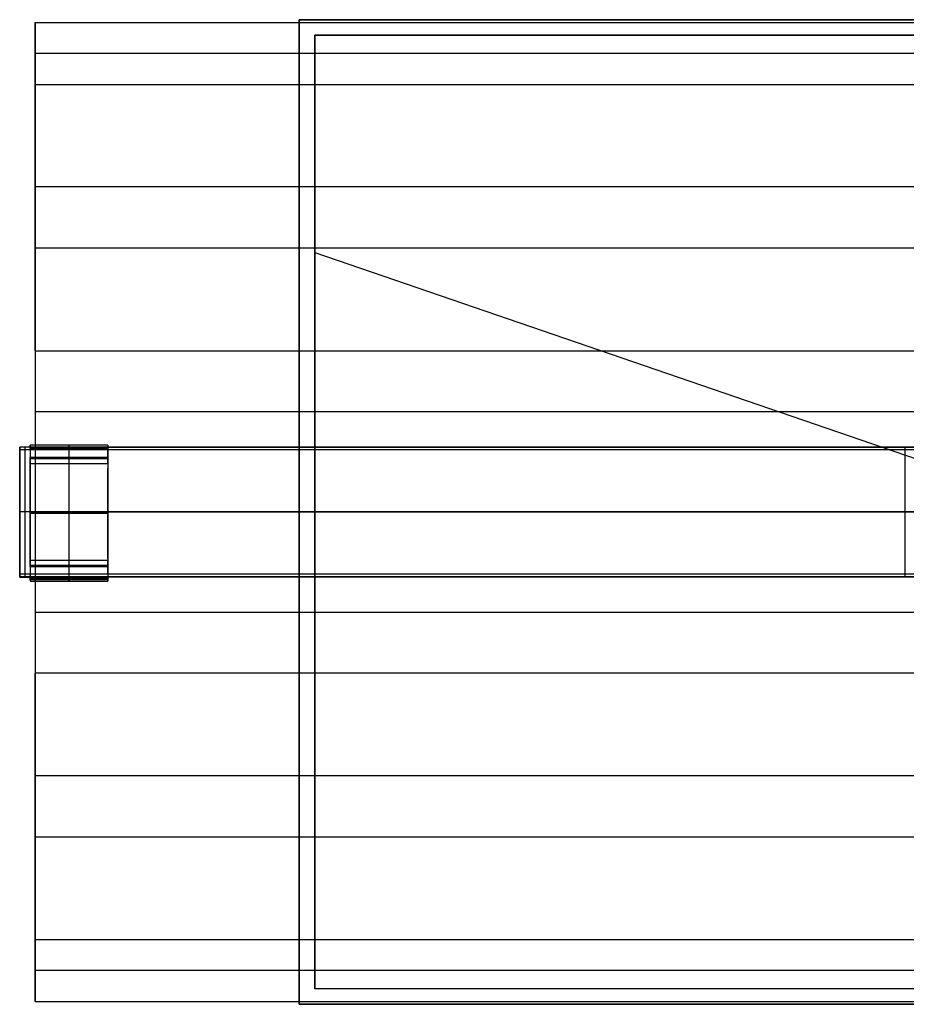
# Model space of a CAD drawing. Header units: millimetres. Extents: x -349 to 2, y -95 to 95.
# Tile 1 of 2: x -349 to -178, y -95 to 95. Entities that reach past the tile are written whole.
import ezdxf

# ---------------------------------------------------------------- set-up
doc = ezdxf.new("R2010")
doc.units = ezdxf.units.MM
doc.header["$MEASUREMENT"] = 0
doc.layers.add('Výchozí', color=7, linetype='Continuous', true_color=0x000000)

msp = doc.modelspace()

# ---------------------------------------------------------------- linework, layer by layer
at = {"layer": 'Výchozí', "color": 9, "true_color": 0xbfbfbf}
for p, q in [((-295.06, -95, 11.63), (-295.06, 95, 11.63)), ((-0.06, 95, 11.63), (-295.06, 95, 11.63)), ((-292.06, 92, 5.13), (-292.06, -92, 5.13)), ((-3.06, 92, 5.13), (-292.06, 92, 5.13)), ((-6.04, 88.46, 281.79), (-346.04, 88.46, 281.79)), ((-6.04, 62.77, 327.96), (-346.04, 62.77, 327.96)), ((-346.04, 60.49, 330.96), (-346.04, 41.65, 330.96)), ((-6.04, 50.92, 318.77), (-346.04, 50.92, 318.77)), ((-292.06, 50.08, 0.13), (-3.06, -49.05, 0.13)), ((-347.04, 12.5, 386.3), (-349.04, 12.5, 386.3)), ((-349.04, -12.54, 352.87), (-349.04, 12.5, 352.87)), ((-332.04, 12.5, 351.22), (-349.04, 12.5, 351.22)), ((-7.04, 12, 315.63), (-349.04, 12, 315.63)), ((-332.04, 12.87, 386.08), (-347.04, 12.87, 386.08)), ((-347.04, 12.5, 385.58), (-347.04, 12.7, 385.58)), ((-347.04, 12.68, 385.52), (-347.04, 12.68, 386.14)), ((-347.04, 12.56, 385.13), (-332.04, 12.56, 385.13)), ((-347.04, 12.24, 364.17), (-347.04, 12.5, 364.17)), ((-332.04, 12.25, 384.18), (-347.04, 12.25, 384.18)), ((-339.54, 12.87, 386.08), (-339.54, 12.25, 384.18)), ((-332.04, 10.5, 351.44), (-332.04, 12.5, 351.44)), ((-332.04, 9.36, 364.54), (-332.04, 12.07, 364.54)), ((-332.04, 11.5, 362.74), (-332.04, 11.5, 340.63)), ((-199.55, 12.5, 316.13), (-199.55, 12.5, 340.13)), ((-178.04, -12, 315.63), (-178.04, 12, 315.63)), ((-332.04, 10.5, 362.74), (-347.04, 10.5, 362.74)), ((-347.04, 10.5, 351.69), (-332.04, 10.5, 351.69)), ((-347.04, -10.5, 354.83), (-347.04, 10.5, 354.83)), ((-332.04, 10.23, 366.35), (-347.04, 10.23, 366.35)), ((-339.54, 10.5, 362.74), (-339.54, 10.5, 340.63)), ((-332.04, 10.93, 365.92), (-332.04, 10.93, 362.74)), ((-347.04, 9.36, 364.54), (-332.04, 9.36, 364.54)), ((-347.04, 8.73, 387.19), (-347.04, 9.04, 387.19)), ((-332.04, -8.96, 387.25), (-332.04, 8.46, 387.25)), ((-347.04, 6.13, 387.67), (-347.04, 6.13, 387.71)), ((-332.04, -6, 367.9), (-332.04, 6, 367.9)), ((-347.04, 0, 388.15), (-349.04, 0, 388.15)), ((-347.04, 0, 368.67), (-332.04, 0, 368.67)), ((-347.04, 0, 366.67), (-332.04, 0, 366.67)), ((-347.04, 0, 340.63), (-347.04, 0, 366.67)), ((-347.04, 0, 340.63), (-50.05, 0, 340.63)), ((-346.04, 0, 369.67), (-346.04, 0, 384.67)), ((-332.04, 0, 368.67), (-332.04, 0, 366.67)), ((-292.06, 0, 10.13), (-292.06, 0, 0.13)), ((-7.04, 0, 315.63), (-349.04, 0, 315.63)), ((-349.04, -0.07, 315.63), (-349.04, -0.07, 388.15)), ((-347.04, -0.07, 368.67), (-347.04, -0.07, 386.15)), ((-347.04, -0.25, 388.15), (-332.04, -0.25, 388.15)), ((-347.04, -0.25, 386.15), (-332.04, -0.25, 386.15)), ((-6.04, 0, 384.67), (-346.04, 0, 384.67)), ((-6.04, 0, 369.67), (-346.04, 0, 369.67)), ((-332.04, -0.25, 388.15), (-332.04, -0.25, 386.15)), ((-292.06, 0, 10.13), (-295.06, 0, 10.13)), ((-295.06, 0, 10.13), (-295.06, 0, 13.13)), ((-50.06, 0, 13.13), (-295.06, 0, 13.13)), ((-347.04, -6.8, 387.61), (-347.04, -6.8, 387.64)), ((-332.04, -9.36, 364.54), (-347.04, -9.36, 364.54)), ((-332.04, -12.07, 364.54), (-332.04, -9.36, 364.54)), ((-347.04, -10.23, 366.35), (-332.04, -10.23, 366.35)), ((-347.04, -10.5, 362.74), (-332.04, -10.5, 362.74)), ((-347.04, -10.5, 351.69), (-332.04, -10.5, 351.69)), ((-339.54, -10.5, 340.63), (-339.54, -10.5, 362.74)), ((-332.04, -10.5, 351.44), (-332.04, -12.5, 351.44)), ((-332.04, -10.93, 365.92), (-332.04, -10.93, 362.74)), ((-349.04, -12.5, 339.44), (-50.06, -12.5, 339.44)), ((-349.04, -12.57, 363.19), (-347.04, -12.57, 363.19)), ((-348.04, -12.5, 340.13), (-348.04, -12.64, 386.26)), ((-347.04, -12.57, 364.17), (-347.04, -12.24, 364.17)), ((-347.04, -13.11, 386.17), (-347.04, -12.64, 386.17)), ((-347.04, -12.75, 384.18), (-332.04, -12.75, 384.18)), ((-332.04, -13.06, 385.13), (-347.04, -13.06, 385.13)), ((-339.54, -13.36, 386.08), (-339.54, -12.75, 384.18)), ((-332.04, -11.5, 340.63), (-332.04, -11.5, 362.74)), ((-7.04, -12, 340.63), (-332.04, -12, 340.63)), ((-199.55, -12.5, 316.13), (-199.55, -12.5, 340.13)), ((-347.04, -13.36, 386.08), (-332.04, -13.36, 386.08)), ((-346.04, -41.65, 330.96), (-346.04, -60.49, 330.96)), ((-6.04, -50.92, 318.77), (-346.04, -50.92, 318.77)), ((-6.04, -62.77, 327.96), (-346.04, -62.77, 327.96)), ((-6.04, -88.46, 281.79), (-346.04, -88.46, 281.79)), ((-3.06, -92, 5.13), (-292.06, -92, 5.13)), ((-0.06, -95, 11.63), (-295.06, -95, 11.63))]:
    msp.add_line(p, q, dxfattribs=at)
at = {"layer": 'Výchozí', "color": 9, "true_color": 0xbfbfbf, "extrusion": (1, 3.34256e-15, 1.34824e-14)}
msp.add_arc((0, 345.02, -346.04), 39.65, 38.3044, 141.6956, dxfattribs=at)
at = {"layer": 'Výchozí', "color": 9, "true_color": 0xbfbfbf, "extrusion": (1, -5.29216e-15, -4.16569e-14)}
msp.add_arc((0, 345.02, -346.04), 24.65, 38.3044, 141.6956, dxfattribs=at)
at = {"layer": 'Výchozí', "color": 9, "true_color": 0xbfbfbf, "extrusion": (1, -2.70428e-16, 2.05932e-14)}
msp.add_arc((0, 345.02, -349.04), 43.13, 73.1536, 107.041, dxfattribs=at)
at = {"layer": 'Výchozí', "color": 9, "true_color": 0xbfbfbf, "extrusion": (1, 2.16005e-12, -2.04636e-12)}
msp.add_arc((12, 316.13, -349.04), 0.5, 270, 0, dxfattribs=at)
at = {"layer": 'Výchozí', "color": 9, "true_color": 0xbfbfbf, "extrusion": (1, 1.06935e-15, 0)}
msp.add_arc((0, 345.02, -348.04), 43.13, 73.1536, 107.041, dxfattribs=at)
at = {"layer": 'Výchozí', "color": 9, "true_color": 0xbfbfbf, "extrusion": (1, -5.08424e-11, -1.56376e-10)}
msp.add_arc((-0.25, 345.5, -347.04), 42.65, 72.093, 72.6081, dxfattribs=at)
at = {"layer": 'Výchozí', "color": 9, "true_color": 0xbfbfbf, "extrusion": (1, 6.22115e-14, 2.44165e-13)}
msp.add_arc((0, 345.02, -347.04), 43.13, 73.1536, 90.3239, dxfattribs=at)
at = {"layer": 'Výchozí', "color": 9, "true_color": 0xbfbfbf, "extrusion": (1, 2.41585e-13, 1.91798e-13)}
msp.add_arc((8.5, 362.74, -347.04), 4, 360, 64.3747, dxfattribs=at)
at = {"layer": 'Výchozí', "color": 9, "true_color": 0xbfbfbf, "extrusion": (1, 5.86465e-14, 4.73202e-13)}
msp.add_arc((-0.25, 345.5, -347.04), 42.65, 72.6081, 89.9924, dxfattribs=at)
at = {"layer": 'Výchozí', "color": 9, "true_color": 0xbfbfbf, "extrusion": (1, 2.43245e-15, 1.32898e-13)}
msp.add_arc((-0.25, 345.5, -347.04), 40.65, 72.093, 107.736, dxfattribs=at)
at = {"layer": 'Výchozí', "color": 9, "true_color": 0xbfbfbf, "extrusion": (1, 1.16573e-15, 0)}
for radius in [42.65, 40.65]:
    msp.add_arc((-0.25, 345.5, -339.54), radius, 72.093, 107.907, dxfattribs=at)
at = {"layer": 'Výchozí', "color": 9, "true_color": 0xbfbfbf, "extrusion": (1, 1.77636e-15, 0)}
for centre, radius, start, end in [((8.5, 362.74, -339.54), 4, 0, 64.3747), ((12, 316.13, -178.04), 0.5, 270, 0), ((8.5, 362.74, -339.54), 2, 0, 64.3747), ((-8.5, 362.74, -339.54), 2, 115.6253, 180), ((-8.5, 362.74, -339.54), 4, 115.6253, 180), ((-12, 316.13, -178.04), 0.5, 180, 270)]:
    msp.add_arc(centre, radius, start, end, dxfattribs=at)
at = {"layer": 'Výchozí', "color": 9, "true_color": 0xbfbfbf, "extrusion": (1, 1.78437e-15, 1.28023e-13)}
msp.add_arc((-0.25, 345.5, -332.04), 42.65, 72.093, 107.907, dxfattribs=at)
at = {"layer": 'Výchozí', "color": 9, "true_color": 0xbfbfbf, "extrusion": (1, 7.38964e-13, 4.17968e-13)}
msp.add_arc((8.5, 362.74, -332.04), 4, 360, 64.3747, dxfattribs=at)
at = {"layer": 'Výchozí', "color": 9, "true_color": 0xbfbfbf, "extrusion": (1, -1.02318e-12, -9.09495e-13)}
msp.add_arc((12, 340.13, -332.04), 0.5, 360, 90, dxfattribs=at)
at = {"layer": 'Výchozí', "color": 9, "true_color": 0xbfbfbf, "extrusion": (1, -6.08674e-17, -5.1449e-14)}
msp.add_arc((-0.25, 345.5, -332.04), 40.65, 72.093, 107.907, dxfattribs=at)
at = {"layer": 'Výchozí', "color": 9, "true_color": 0xbfbfbf, "extrusion": (1, 4.26326e-13, 3.4822e-13)}
msp.add_arc((8.5, 362.74, -347.04), 2, 360, 64.3747, dxfattribs=at)
at = {"layer": 'Výchozí', "color": 9, "true_color": 0xbfbfbf, "extrusion": (1, -3.92976e-15, 7.11823e-14)}
msp.add_arc((0, 345.02, -347.04), 23.65, 64.3747, 115.6253, dxfattribs=at)
at = {"layer": 'Výchozí', "color": 9, "true_color": 0xbfbfbf, "extrusion": (1, 1.17728e-15, 0)}
for radius in [23.65, 21.65]:
    msp.add_arc((0, 345.02, -339.54), radius, 64.3747, 115.6253, dxfattribs=at)
at = {"layer": 'Výchozí', "color": 9, "true_color": 0xbfbfbf, "extrusion": (1, -7.45547e-13, -4.61966e-13)}
msp.add_arc((8.5, 362.74, -332.04), 2, 360, 64.3747, dxfattribs=at)
at = {"layer": 'Výchozí', "color": 9, "true_color": 0xbfbfbf, "extrusion": (1, 8.34095e-15, -5.19701e-14)}
msp.add_arc((0, 345.02, -332.04), 23.65, 64.3747, 115.6253, dxfattribs=at)
at = {"layer": 'Výchozí', "color": 9, "true_color": 0xbfbfbf, "extrusion": (1, 1.29798e-16, 6.98126e-14)}
msp.add_arc((0, 345.02, -347.04), 21.65, 64.3747, 115.6253, dxfattribs=at)
at = {"layer": 'Výchozí', "color": 9, "true_color": 0xbfbfbf, "extrusion": (1, -6.22105e-15, -6.7036e-14)}
msp.add_arc((0, 345.02, -332.04), 21.65, 64.3747, 115.6253, dxfattribs=at)
at = {"layer": 'Výchozí', "color": 9, "true_color": 0xbfbfbf, "extrusion": (1, -6.54707e-14, 3.98968e-13)}
msp.add_arc((0, 345.02, -347.04), 43.13, 90.3239, 107.041, dxfattribs=at)
at = {"layer": 'Výchozí', "color": 9, "true_color": 0xbfbfbf, "extrusion": (1, 7.53993e-14, -2.06573e-13)}
msp.add_arc((-0.25, 345.5, -347.04), 42.65, 89.9924, 107.907, dxfattribs=at)
at = {"layer": 'Výchozí', "color": 9, "true_color": 0xbfbfbf, "extrusion": (1, -4.7645e-13, 3.70386e-13)}
msp.add_arc((-8.5, 362.74, -347.04), 2, 115.6253, 180, dxfattribs=at)
at = {"layer": 'Výchozí', "color": 9, "true_color": 0xbfbfbf, "extrusion": (1, -1.53477e-12, 9.19736e-13)}
msp.add_arc((-8.5, 362.74, -332.04), 2, 115.6253, 180, dxfattribs=at)
at = {"layer": 'Výchozí', "color": 9, "true_color": 0xbfbfbf, "extrusion": (1, -2.6322e-13, 2.20487e-13)}
msp.add_arc((-8.5, 362.74, -347.04), 4, 115.6253, 180, dxfattribs=at)
at = {"layer": 'Výchozí', "color": 9, "true_color": 0xbfbfbf, "extrusion": (1, 3.09274e-13, -2.29919e-13)}
msp.add_arc((-8.5, 362.74, -332.04), 4, 115.6253, 180, dxfattribs=at)
at = {"layer": 'Výchozí', "color": 9, "true_color": 0xbfbfbf, "extrusion": (1, -2.16005e-12, -2.04636e-12)}
msp.add_arc((-12, 316.13, -349.04), 0.5, 180, 270, dxfattribs=at)
at = {"layer": 'Výchozí', "color": 9, "true_color": 0xbfbfbf, "extrusion": (1, 4.83279e-10, -1.49258e-09)}
msp.add_arc((-0.25, 345.5, -347.04), 40.65, 107.736, 107.907, dxfattribs=at)
at = {"layer": 'Výchozí', "color": 9, "true_color": 0xbfbfbf, "extrusion": (1, 1.02318e-12, -9.09495e-13)}
msp.add_arc((-12, 340.13, -332.04), 0.5, 90, 180, dxfattribs=at)
at = {"layer": 'Výchozí', "color": 9, "true_color": 0xbfbfbf}
for points in [[(-346.04, 31.12, 369.6), (-346.04, 62.77, 327.96), (-346.04, 94.43, 286.32)], [(-346.04, 94.43, 286.32), (-346.04, 88.46, 281.79), (-346.04, 82.49, 277.25)], [(-346.04, 94.43, 286.32), (-176.04, 94.43, 286.32), (-6.04, 94.43, 286.32)], [(-295.06, 95, 10.13), (-295.06, 0, 10.13), (-295.06, -95, 10.13)], [(-0.06, 95, 10.13), (-147.56, 95, 10.13), (-295.06, 95, 10.13)], [(-295.06, -95, 13.13), (-295.06, 0, 13.13), (-295.06, 95, 13.13)], [(-295.06, 95, 13.13), (-295.06, 95, 11.63), (-295.06, 95, 10.13)], [(-295.06, 95, 13.13), (-147.56, 95, 13.13), (-0.06, 95, 13.13)], [(-292.06, 92, 10.13), (-147.56, 92, 10.13), (-3.06, 92, 10.13)], [(-292.06, -92, 10.13), (-292.06, 0, 10.13), (-292.06, 92, 10.13)], [(-292.06, -92, 0.13), (-292.06, 0, 0.13), (-292.06, 92, 0.13)], [(-292.06, 92, 10.13), (-292.06, 92, 5.13), (-292.06, 92, 0.13)], [(-292.06, 92, 0.13), (-147.56, 92, 0.13), (-3.06, 92, 0.13)], [(-346.04, 82.49, 277.25), (-346.04, 50.92, 318.77), (-346.04, 19.35, 360.3)], [(-346.04, 82.49, 277.25), (-176.04, 82.49, 277.25), (-6.04, 82.49, 277.25)], [(-346.04, 31.12, 369.6), (-176.04, 31.12, 369.6), (-6.04, 31.12, 369.6)], [(-6.04, 19.35, 360.3), (-176.04, 19.35, 360.3), (-346.04, 19.35, 360.3)], [(-349.04, 12.5, 386.3), (-349.04, 12.5, 351.22), (-349.04, 12.5, 316.13)], [(-50.06, 12.5, 316.13), (-199.55, 12.5, 316.13), (-349.04, 12.5, 316.13)], [(-349.04, 12, 315.63), (-349.04, 0, 315.63), (-349.04, -12, 315.63)], [(-347.04, 12.5, 384.95), (-347.04, 12.68, 385.52), (-347.04, 12.87, 386.08)], [(-347.04, 12.5, 386.3), (-347.04, 12.5, 386.25), (-347.04, 12.5, 386.2)], [(-347.04, 12.5, 386.2), (-347.04, 12.5, 385.58), (-347.04, 12.5, 384.95)], [(-347.04, 12.5, 384.95), (-347.04, 12.5, 373.85), (-347.04, 12.5, 362.74)], [(-347.04, 12.5, 362.74), (-339.54, 12.5, 362.74), (-332.04, 12.5, 362.74)], [(-347.04, 12.25, 384.18), (-347.04, 12.38, 384.57), (-347.04, 12.5, 384.95)], [(-332.04, 12.87, 386.08), (-332.04, 12.56, 385.13), (-332.04, 12.25, 384.18)], [(-332.04, 12.5, 362.74), (-332.04, 12.5, 351.44), (-332.04, 12.5, 340.13)], [(-332.04, 12.5, 340.13), (-191.05, 12.5, 340.13), (-50.06, 12.5, 340.13)], [(-332.04, 12.5, 362.74), (-332.04, 11.5, 362.74), (-332.04, 10.5, 362.74)], [(-332.04, 10.5, 340.63), (-332.04, 11.25, 340.63), (-332.04, 12, 340.63)], [(-7.04, 12, 340.63), (-169.54, 12, 340.63), (-332.04, 12, 340.63)], [(-332.04, 10.5, 340.63), (-339.54, 10.5, 340.63), (-347.04, 10.5, 340.63)], [(-347.04, 10.5, 340.63), (-347.04, 10.5, 351.69), (-347.04, 10.5, 362.74)], [(-347.04, 10.5, 340.63), (-347.04, 0, 340.63), (-347.04, -10.5, 340.63)], [(-332.04, 10.5, 362.74), (-332.04, 10.5, 351.69), (-332.04, 10.5, 340.63)], [(-332.04, 9.36, 364.54), (-332.04, 9.8, 365.45), (-332.04, 10.23, 366.35)], [(-332.04, -10.23, 366.35), (-332.04, -9.8, 365.45), (-332.04, -9.36, 364.54)], [(-347.04, -10.5, 340.63), (-347.04, -10.5, 351.69), (-347.04, -10.5, 362.74)], [(-347.04, -10.5, 340.63), (-339.54, -10.5, 340.63), (-332.04, -10.5, 340.63)], [(-332.04, -10.5, 340.63), (-332.04, -10.5, 351.69), (-332.04, -10.5, 362.74)], [(-332.04, -12, 340.63), (-332.04, -11.25, 340.63), (-332.04, -10.5, 340.63)], [(-332.04, -10.5, 362.74), (-332.04, -11.5, 362.74), (-332.04, -12.5, 362.74)], [(-7.04, -12, 315.63), (-178.04, -12, 315.63), (-349.04, -12, 315.63)], [(-349.04, -12.5, 316.13), (-349.04, -12.5, 328.13), (-349.04, -12.5, 340.13)], [(-349.04, -12.5, 316.13), (-199.55, -12.5, 316.13), (-50.06, -12.5, 316.13)], [(-347.04, -12.5, 340.13), (-348.04, -12.5, 340.13), (-349.04, -12.5, 340.13)], [(-349.04, -12.5, 340.13), (-349.04, -12.57, 363.19), (-349.04, -12.64, 386.26)], [(-347.04, -12.64, 386.26), (-348.04, -12.64, 386.26), (-349.04, -12.64, 386.26)], [(-332.04, -12.5, 362.74), (-339.54, -12.5, 362.74), (-347.04, -12.5, 362.74)], [(-347.04, -12.5, 362.74), (-347.04, -12.5, 351.44), (-347.04, -12.5, 340.13)], [(-347.04, -12.5, 340.13), (-347.04, -12.57, 362.18), (-347.04, -12.63, 384.22)], [(-347.04, -12.63, 384.22), (-347.04, -12.64, 385.24), (-347.04, -12.64, 386.26)], [(-347.04, -12.75, 384.18), (-347.04, -13.06, 385.13), (-347.04, -13.36, 386.08)], [(-50.06, -12.5, 340.13), (-191.05, -12.5, 340.13), (-332.04, -12.5, 340.13)], [(-332.04, -12.5, 340.13), (-332.04, -12.5, 351.44), (-332.04, -12.5, 362.74)], [(-332.04, -13.36, 386.08), (-332.04, -13.06, 385.13), (-332.04, -12.75, 384.18)], [(-346.04, -19.35, 360.3), (-346.04, -50.92, 318.77), (-346.04, -82.49, 277.25)], [(-346.04, -19.35, 360.3), (-176.04, -19.35, 360.3), (-6.04, -19.35, 360.3)], [(-6.04, -31.12, 369.6), (-176.04, -31.12, 369.6), (-346.04, -31.12, 369.6)], [(-346.04, -94.43, 286.32), (-346.04, -62.77, 327.96), (-346.04, -31.12, 369.6)], [(-346.04, -82.49, 277.25), (-346.04, -88.46, 281.79), (-346.04, -94.43, 286.32)], [(-346.04, -82.49, 277.25), (-176.04, -82.49, 277.25), (-6.04, -82.49, 277.25)], [(-3.06, -92, 10.13), (-147.56, -92, 10.13), (-292.06, -92, 10.13)], [(-3.06, -92, 0.13), (-147.56, -92, 0.13), (-292.06, -92, 0.13)], [(-292.06, -92, 10.13), (-292.06, -92, 5.13), (-292.06, -92, 0.13)], [(-346.04, -94.43, 286.32), (-176.04, -94.43, 286.32), (-6.04, -94.43, 286.32)], [(-295.06, -95, 10.13), (-147.56, -95, 10.13), (-0.06, -95, 10.13)], [(-0.06, -95, 13.13), (-147.56, -95, 13.13), (-295.06, -95, 13.13)], [(-295.06, -95, 13.13), (-295.06, -95, 11.63), (-295.06, -95, 10.13)]]:
    msp.add_open_spline(points, degree=2, dxfattribs=at)

doc.saveas('drawing.dxf')
